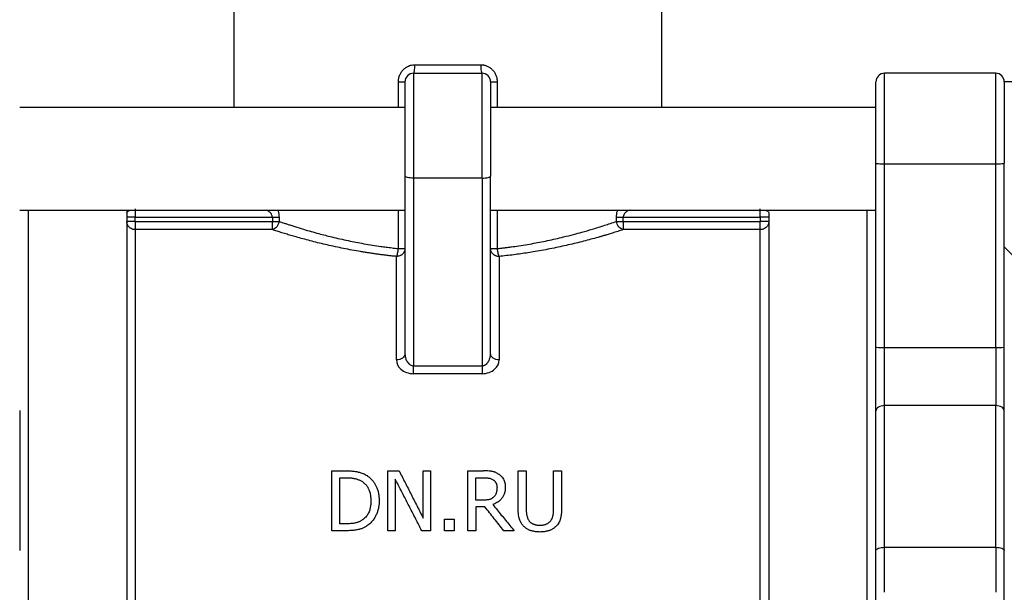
# Model space of a CAD drawing. Header units: millimetres. Extents: x -175 to 298, y -118 to 164.
# Tile 10 of 12: x -50 to 65, y 19 to 86. Entities that reach past the tile are written whole.
import ezdxf

# ---------------------------------------------------------------- set-up
doc = ezdxf.new("R2010")
doc.units = ezdxf.units.MM

msp = doc.modelspace()

# ---------------------------------------------------------------- linework, layer by layer
at = {"color": 7, "linetype": 'Continuous', "lineweight": 25}
for p, q in [((-25, 88), (-25, 75.28)), ((25, 75.28), (25, 87)), ((-4, 79.28), (4, 79.28)), ((64, 79.28), (50.99, 79.28)), ((66.6, 78.28), (65, 78.28)), ((-5, 75.28), (-50, 75.28)), ((50, 75.28), (5, 75.28)), ((50, 47.28), (50, 68.76)), ((51, 68.71), (64, 68.71)), ((51, 47.23), (51, 68.71)), ((64, 47.23), (64, 68.71)), ((65, 47.28), (65, 68.76)), ((-5, 67.26), (-5, 46.5)), ((4, 67.03), (-4, 67.03)), ((-4, 67.03), (-4, 45.09)), ((4, 67.03), (4, 45.09)), ((5, 46.5), (5, 67.26)), ((-50, 63.28), (-5, 63.28)), ((5, 63.28), (50, 63.28)), ((-36.5, 61.97), (-36.5, 62.45)), ((-36.5, 62.45), (-20.49, 62.45)), ((-20.49, 62.45), (-20.49, 61.97)), ((-19.71, 62.45), (-19.71, 61.97)), ((19.71, 61.97), (19.71, 62.45)), ((20.49, 61.97), (20.49, 62.45)), ((20.49, 62.45), (36.5, 62.45)), ((36.5, 62.45), (36.5, 61.97)), ((-36.5, 61.97), (-20.49, 61.97)), ((-20.49, 61), (-36.5, 61)), ((20.49, 61.97), (36.5, 61.97)), ((36.5, 61), (20.49, 61)), ((69.01, 54.99), (65, 59)), ((51, 47.23), (64, 47.23)), ((-4, 45.09), (4, 45.09)), ((4, 44.16), (-4, 44.16)), ((64, 40.43), (51, 40.43)), ((-13.53, 32.8), (-11.94, 32.8)), ((-7.01, 32.8), (-5.68, 32.8)), ((-2.86, 32.8), (-2, 32.8)), ((2.34, 32.8), (4.14, 32.8)), ((8.23, 32.8), (9.16, 32.8)), ((12.36, 32.8), (13.29, 32.8)), ((-12.6, 32), (-11.89, 32)), ((3.27, 32), (4.19, 32)), ((4.08, 29.36), (3.27, 29.36)), ((4.33, 28.59), (3.27, 28.59)), ((-11.89, 26.61), (-12.6, 26.61)), ((-0.4, 27.14), (0.73, 27.14)), ((-11.92, 25.8), (-13.53, 25.8)), ((-6.14, 25.8), (-7.01, 25.8)), ((-2, 25.8), (-3.04, 25.8)), ((0.73, 25.8), (-0.4, 25.8)), ((3.27, 25.8), (2.34, 25.8)), ((7.76, 25.8), (6.55, 25.8)), ((51, 23.86), (64, 23.86))]:
    msp.add_line(p, q, dxfattribs=at)
at = {"color": 1, "linetype": 'Continuous', "lineweight": 25}
for p, q in [((-5.77, 75.28), (-5.77, 78.28)), ((5.77, 78.28), (5.77, 75.28)), ((-5.77, 58.79), (-5.77, 63.28)), ((5.77, 63.28), (5.77, 58.79))]:
    msp.add_line(p, q, dxfattribs=at)
at = {"color": 7, "linetype": 'Continuous', "lineweight": 25}
for centre, start, end in [((51, 78.28), 90, 180), ((64, 78.28), 0, 89.6761)]:
    msp.add_arc(centre, 1, start, end, dxfattribs=at)
for points, knots in [([(-5.77, 78.28), (-5.77, 78.33), (-5.77, 78.41), (-5.75, 78.55), (-5.73, 78.67), (-5.7, 78.8), (-5.67, 78.93), (-5.59, 79.13), (-5.45, 79.41), (-5.21, 79.71), (-4.92, 79.96), (-4.62, 80.12), (-4.34, 80.22), (-4.1, 80.27), (-3.93, 80.28), (-3.85, 80.28)], [0, 0, 0, 0, 0.042648, 0.084972, 0.127152, 0.169372, 0.211813, 0.254656, 0.38048, 0.506369, 0.630283, 0.754332, 0.836996, 0.918399, 1, 1, 1, 1]), ([(-4, 79.28), (-3.96, 79.28), (-3.92, 79.39), (-3.86, 79.76), (-3.85, 80.02), (-3.85, 80.28)], [0, 0, 0, 0, 0.5, 0.5, 1, 1, 1, 1]), ([(3.85, 80.28), (3.85, 80.02), (3.86, 79.76), (3.92, 79.39), (3.96, 79.28), (4, 79.28)], [0, 0, 0, 0, 0.5, 0.5, 1, 1, 1, 1]), ([(3.85, 80.28), (3.89, 80.28), (3.97, 80.28), (4.1, 80.27), (4.22, 80.25), (4.34, 80.22), (4.46, 80.18), (4.66, 80.1), (4.92, 79.96), (5.21, 79.71), (5.45, 79.41), (5.6, 79.11), (5.69, 78.87), (5.73, 78.68), (5.76, 78.48), (5.77, 78.35), (5.77, 78.28)], [0, 0, 0, 0, 0.041007, 0.081751, 0.122415, 0.163184, 0.204241, 0.245767, 0.369559, 0.493894, 0.619046, 0.745557, 0.809151, 0.872635, 0.933655, 1, 1, 1, 1]), ([(-5.77, 78.28), (-5.55, 78.28), (-5.35, 78.28), (-5.08, 78.28), (-5, 78.28), (-5, 78.28)], [0, 0, 0, 0, 0.5, 0.5, 1, 1, 1, 1]), ([(-4, 79.28), (-4.26, 79.28), (-4.52, 79.17), (-4.89, 78.8), (-5, 78.54), (-5, 78.28)], [0, 0, 0, 0, 0.5, 0.5, 1, 1, 1, 1]), ([(-5, 78.28), (-5, 78.28), (-5, 77.97), (-5, 76.8), (-5, 75.94), (-5, 73.83), (-5, 72.58), (-5, 69.95), (-5, 68.57), (-5, 67.26)], [0, 0, 0, 0, 0.25, 0.25, 0.5, 0.5, 0.75, 0.75, 1, 1, 1, 1]), ([(-4, 79.28), (-4, 79.28), (-4, 79.2), (-4, 78.86), (-4, 78.61), (-4, 77.96), (-4, 77.56), (-4, 76.63), (-4, 76.09), (-4, 74.92), (-4, 74.28), (-4, 72.93), (-4, 72.22), (-4, 70.76), (-4, 70.01), (-4, 68.51), (-4, 67.76), (-4, 67.03)], [0, 0, 0, 0, 0.125, 0.125, 0.25, 0.25, 0.375, 0.375, 0.5, 0.5, 0.625, 0.625, 0.75, 0.75, 0.875, 0.875, 1, 1, 1, 1]), ([(4, 67.03), (4, 67.76), (4, 68.51), (4, 70.01), (4, 70.76), (4, 72.22), (4, 72.93), (4, 74.28), (4, 74.92), (4, 76.09), (4, 76.63), (4, 77.56), (4, 77.96), (4, 78.61), (4, 78.86), (4, 79.2), (4, 79.28), (4, 79.28)], [0, 0, 0, 0, 0.125, 0.125, 0.25, 0.25, 0.375, 0.375, 0.5, 0.5, 0.625, 0.625, 0.75, 0.75, 0.875, 0.875, 1, 1, 1, 1]), ([(5, 78.28), (5, 78.54), (4.89, 78.8), (4.52, 79.17), (4.26, 79.28), (4, 79.28)], [0, 0, 0, 0, 0.5, 0.5, 1, 1, 1, 1]), ([(5, 78.28), (5, 78.28), (5, 78.28), (5, 78.27), (5, 78.24), (5, 78.21), (5, 78.17), (5, 78.12), (5, 78.01), (5, 77.79), (5, 77.41), (5, 76.91), (5, 76.13), (5, 74.93), (5, 73.49), (5, 72.25), (5, 71.27), (5, 70.27), (5, 69.43), (5, 68.75), (5, 68.25), (5, 67.75), (5, 67.42), (5, 67.26)], [0, 0, 0, 0, 0.017913, 0.035781, 0.053623, 0.071457, 0.089301, 0.107175, 0.125096, 0.187597, 0.250132, 0.312633, 0.375168, 0.500005, 0.624843, 0.687344, 0.749879, 0.81238, 0.874915, 0.906229, 0.937449, 0.968673, 1, 1, 1, 1]), ([(5, 78.28), (5, 78.28), (5.08, 78.28), (5.35, 78.28), (5.55, 78.28), (5.77, 78.28)], [0, 0, 0, 0, 0.5, 0.5, 1, 1, 1, 1]), ([(50, 68.76), (50, 69.59), (50, 71.26), (50, 73.61), (50, 75.64), (50, 77.17), (50, 78.13), (50, 78.21), (50, 78.25)], [0, 0, 0, 0, 0.169496, 0.338993, 0.508489, 0.677985, 0.847481, 1, 1, 1, 1]), ([(65, 78.27), (65, 78.27), (65, 78.38), (65, 77.98), (65, 77.05), (65, 75.48), (65, 73.49), (65, 71.19), (65, 69.57), (65, 68.76)], [0, 0, 0, 0, 0.008811, 0.174009, 0.339207, 0.504405, 0.669604, 0.834802, 1, 1, 1, 1]), ([(50, 68.76), (50, 68.75), (50.11, 68.73), (50.48, 68.71), (50.74, 68.71), (51, 68.71)], [0, 0, 0, 0, 0.5, 0.5, 1, 1, 1, 1]), ([(64, 68.71), (64.26, 68.71), (64.52, 68.71), (64.89, 68.73), (65, 68.75), (65, 68.76)], [0, 0, 0, 0, 0.5, 0.5, 1, 1, 1, 1]), ([(-4, 67.03), (-4.26, 67.03), (-4.52, 67.05), (-4.89, 67.14), (-5, 67.2), (-5, 67.26)], [0, 0, 0, 0, 0.5, 0.5, 1, 1, 1, 1]), ([(4, 67.03), (4.26, 67.03), (4.52, 67.05), (4.89, 67.14), (5, 67.2), (5, 67.26)], [0, 0, 0, 0, 0.5, 0.5, 1, 1, 1, 1]), ([(-37.5, 63.02), (-37.48, 63.06), (-37.44, 63.15), (-37.25, 63.24), (-37.09, 63.28), (-37.07, 63.28)], [0, 0, 0, 0, 0.426566, 0.907684, 1, 1, 1, 1]), ([(-36.5, 63.43), (-36.5, 63.38), (-36.5, 63.25), (-36.5, 62.9), (-36.5, 62.68), (-36.5, 62.45)], [0, 0, 0, 0, 0.5, 0.5, 1, 1, 1, 1]), ([(36.5, 62.45), (36.5, 62.68), (36.5, 62.9), (36.5, 63.25), (36.5, 63.38), (36.5, 63.43)], [0, 0, 0, 0, 0.5, 0.5, 1, 1, 1, 1]), ([(37.07, 63.28), (37.09, 63.28), (37.23, 63.24), (37.42, 63.16), (37.47, 63.07), (37.5, 63.02)], [0, 0, 0, 0, 0.074777, 0.513748, 1, 1, 1, 1]), ([(-37.5, 63.02), (-37.5, 62.95), (-37.5, 62.82), (-37.5, 62.61), (-37.5, 62.38), (-37.5, 62.15), (-37.5, 61.91), (-37.5, 61.66), (-37.5, 61.4), (-37.5, 61.13), (-37.5, 60.85), (-37.5, 60.56), (-37.5, 59.81), (-37.5, 58.49), (-37.5, 56.4), (-37.5, 54.05), (-37.5, 51.44), (-37.5, 48.59), (-37.5, 45.52), (-37.5, 42.23), (-37.5, 38.74), (-37.5, 35.07), (-37.5, 31.23), (-37.5, 27.25), (-37.5, 24.05), (-37.5, 21.73), (-37.5, 20.32), (-37.5, 18.9), (-37.5, 17.48), (-37.5, 16.04), (-37.5, 15.08), (-37.5, 14.6)], [0, 0, 0, 0, 0.0113779, 0.0227481, 0.0341121, 0.0454718, 0.056829, 0.0681855, 0.0795429, 0.0909031, 0.1022678, 0.1136389, 0.125018, 0.1875116, 0.2500123, 0.312506, 0.3750066, 0.4375003, 0.5000009, 0.5624946, 0.6249953, 0.6874889, 0.7499896, 0.8124832, 0.8749839, 0.8958371, 0.9166689, 0.9374902, 0.9583119, 0.9791448, 1, 1, 1, 1]), ([(-36.5, 62.45), (-36.76, 62.45), (-37.02, 62.45), (-37.39, 62.45), (-37.5, 62.45), (-37.5, 62.45)], [0, 0, 0, 0, 0.5, 0.5, 1, 1, 1, 1]), ([(-20.49, 62.45), (-20.34, 62.45), (-20.19, 62.45), (-19.92, 62.45), (-19.8, 62.45), (-19.71, 62.45)], [0, 0, 0, 0, 0.5, 0.5, 1, 1, 1, 1]), ([(19.71, 62.45), (19.8, 62.45), (19.92, 62.45), (20.19, 62.45), (20.34, 62.45), (20.49, 62.45)], [0, 0, 0, 0, 0.5, 0.5, 1, 1, 1, 1]), ([(37.5, 62.45), (37.5, 62.45), (37.39, 62.45), (37.02, 62.45), (36.76, 62.45), (36.5, 62.45)], [0, 0, 0, 0, 0.5, 0.5, 1, 1, 1, 1]), ([(37.5, 63.02), (37.5, 61.57), (37.5, 59.32), (37.5, 53.4), (37.5, 49.72), (37.5, 41.23), (37.5, 36.42), (37.5, 25.99), (37.5, 20.39), (37.5, 14.6)], [0, 0, 0, 0, 0.25, 0.25, 0.5, 0.5, 0.75, 0.75, 1, 1, 1, 1]), ([(-36.5, 61), (-36.53, 61), (-36.58, 61), (-36.67, 61.01), (-36.78, 61.03), (-36.92, 61.08), (-37.07, 61.17), (-37.23, 61.3), (-37.34, 61.43), (-37.43, 61.61), (-37.49, 61.78), (-37.5, 61.91), (-37.5, 61.97)], [0, 0, 0, 0, 0.049396, 0.107564, 0.174521, 0.250248, 0.408327, 0.500118, 0.637811, 0.75006, 0.888798, 1, 1, 1, 1]), ([(-36.5, 61.97), (-36.76, 61.97), (-37.02, 61.97), (-37.39, 61.97), (-37.5, 61.97), (-37.5, 61.97)], [0, 0, 0, 0, 0.5, 0.5, 1, 1, 1, 1]), ([(-36.5, 61.97), (-36.5, 61.93), (-36.5, 61.87), (-36.5, 61.77), (-36.5, 61.68), (-36.5, 61.59), (-36.5, 61.51), (-36.5, 61.43), (-36.5, 61.34), (-36.5, 61.23), (-36.5, 61.13), (-36.5, 61.05), (-36.5, 61.02), (-36.5, 61)], [0, 0, 0, 0, 0.075589, 0.149242, 0.221249, 0.29195, 0.361727, 0.430994, 0.500191, 0.621221, 0.743467, 0.869114, 1, 1, 1, 1]), ([(-36.5, 61), (-36.5, 59.6), (-36.5, 57.48), (-36.5, 51.93), (-36.5, 48.5), (-36.5, 40.59), (-36.5, 36.11), (-36.5, 26.39), (-36.5, 21.17), (-36.5, 15.75)], [0, 0, 0, 0, 0.25, 0.25, 0.5, 0.5, 0.75, 0.75, 1, 1, 1, 1]), ([(-19.71, 61.97), (-19.73, 61.74), (-19.83, 61.51), (-20.12, 61.16), (-20.31, 61.04), (-20.49, 61)], [0, 0, 0, 0, 0.5, 0.5, 1, 1, 1, 1]), ([(-20.49, 61), (-20.49, 61.05), (-20.49, 61.18), (-20.49, 61.53), (-20.49, 61.75), (-20.49, 61.97)], [0, 0, 0, 0, 0.5, 0.5, 1, 1, 1, 1]), ([(-20.49, 61.97), (-20.34, 61.97), (-20.19, 61.97), (-19.92, 61.97), (-19.8, 61.97), (-19.71, 61.97)], [0, 0, 0, 0, 0.5, 0.5, 1, 1, 1, 1]), ([(-6, 57.87), (-6.16, 57.89), (-6.48, 57.92), (-6.95, 57.97), (-7.42, 58.03), (-7.89, 58.09), (-8.35, 58.15), (-8.82, 58.22), (-9.28, 58.29), (-9.74, 58.36), (-10.72, 58.52), (-12.19, 58.8), (-14.08, 59.2), (-15.88, 59.64), (-17.21, 60.01), (-18.17, 60.28), (-18.78, 60.46), (-19.37, 60.64), (-19.95, 60.82), (-20.31, 60.94), (-20.49, 61)], [0, 0, 0, 0, 0.027683, 0.055388, 0.083126, 0.110907, 0.138744, 0.166645, 0.194622, 0.222686, 0.250846, 0.3757, 0.501176, 0.625735, 0.750867, 0.800703, 0.850483, 0.900258, 0.95008, 1, 1, 1, 1]), ([(-19.71, 61.97), (-19.61, 61.93), (-19.41, 61.87), (-19.09, 61.76), (-18.73, 61.64), (-18.32, 61.51), (-17.71, 61.31), (-16.64, 60.98), (-15.2, 60.57), (-13.45, 60.12), (-11.7, 59.72), (-10.09, 59.41), (-8.81, 59.19), (-7.94, 59.06), (-7.18, 58.96), (-6.49, 58.87), (-6.02, 58.82), (-5.77, 58.79)], [0, 0, 0, 0, 0.027789, 0.057896, 0.09032, 0.125061, 0.166361, 0.250129, 0.390348, 0.500173, 0.631092, 0.750154, 0.814627, 0.875073, 0.91358, 0.955221, 1, 1, 1, 1]), ([(5.77, 58.79), (5.92, 58.8), (6.21, 58.84), (6.64, 58.89), (7.05, 58.94), (7.44, 58.99), (8.03, 59.07), (8.82, 59.19), (10.1, 59.41), (11.7, 59.72), (13.32, 60.09), (14.65, 60.43), (15.76, 60.73), (16.73, 61.01), (17.62, 61.28), (18.33, 61.51), (19.03, 61.74), (19.47, 61.89), (19.71, 61.97)], [0, 0, 0, 0, 0.026816, 0.05271, 0.077684, 0.101738, 0.124873, 0.186499, 0.24978, 0.369139, 0.499795, 0.583176, 0.65572, 0.749915, 0.812436, 0.874959, 0.932421, 1, 1, 1, 1]), ([(20.49, 61), (20.39, 60.97), (20.19, 60.9), (19.88, 60.8), (19.57, 60.7), (19.24, 60.6), (18.91, 60.5), (18.58, 60.4), (18.24, 60.3), (17.89, 60.2), (17.12, 59.98), (15.88, 59.64), (14.08, 59.2), (12.19, 58.8), (10.6, 58.5), (9.37, 58.3), (8.54, 58.18), (7.7, 58.06), (6.86, 57.96), (6.28, 57.9), (6, 57.87)], [0, 0, 0, 0, 0.0277319, 0.0554302, 0.0831037, 0.1107612, 0.1384115, 0.1660634, 0.1937256, 0.2214069, 0.249116, 0.3742554, 0.4988631, 0.6243812, 0.7492191, 0.7998585, 0.8501942, 0.900288, 0.9502022, 1, 1, 1, 1]), ([(20.49, 61), (20.31, 61.04), (20.12, 61.16), (19.83, 61.51), (19.73, 61.74), (19.71, 61.97)], [0, 0, 0, 0, 0.5, 0.5, 1, 1, 1, 1]), ([(19.71, 61.97), (19.8, 61.97), (19.92, 61.97), (20.19, 61.97), (20.34, 61.97), (20.49, 61.97)], [0, 0, 0, 0, 0.5, 0.5, 1, 1, 1, 1]), ([(20.49, 61.97), (20.49, 61.75), (20.49, 61.53), (20.49, 61.18), (20.49, 61.05), (20.49, 61)], [0, 0, 0, 0, 0.5, 0.5, 1, 1, 1, 1]), ([(37.5, 61.97), (37.5, 61.94), (37.5, 61.88), (37.49, 61.8), (37.46, 61.7), (37.42, 61.58), (37.34, 61.43), (37.23, 61.3), (37.07, 61.17), (36.91, 61.08), (36.74, 61.03), (36.61, 61), (36.54, 61), (36.5, 61)], [0, 0, 0, 0, 0.052219, 0.111272, 0.177265, 0.250194, 0.362386, 0.500079, 0.591842, 0.749892, 0.848844, 0.932216, 1, 1, 1, 1]), ([(37.5, 61.97), (37.5, 61.97), (37.39, 61.97), (37.02, 61.97), (36.76, 61.97), (36.5, 61.97)], [0, 0, 0, 0, 0.5, 0.5, 1, 1, 1, 1]), ([(36.5, 61), (36.5, 61.01), (36.5, 61.03), (36.5, 61.07), (36.5, 61.11), (36.5, 61.16), (36.5, 61.22), (36.5, 61.28), (36.5, 61.37), (36.5, 61.49), (36.5, 61.64), (36.5, 61.8), (36.5, 61.91), (36.5, 61.97)], [0, 0, 0, 0, 0.075589, 0.149242, 0.221249, 0.29195, 0.361727, 0.430994, 0.500191, 0.621221, 0.743467, 0.869114, 1, 1, 1, 1]), ([(36.5, 15.75), (36.5, 21.17), (36.5, 26.39), (36.5, 36.11), (36.5, 40.59), (36.5, 48.5), (36.5, 51.93), (36.5, 57.48), (36.5, 59.6), (36.5, 61)], [0, 0, 0, 0, 0.25, 0.25, 0.5, 0.5, 0.75, 0.75, 1, 1, 1, 1]), ([(-5, 58.79), (-5, 58.76), (-5, 58.71), (-5.01, 58.62), (-5.04, 58.53), (-5.08, 58.42), (-5.16, 58.28), (-5.28, 58.14), (-5.42, 58.03), (-5.53, 57.97), (-5.66, 57.92), (-5.81, 57.88), (-5.94, 57.87), (-6, 57.87)], [0, 0, 0, 0, 0.052573, 0.111771, 0.177649, 0.250195, 0.361594, 0.500079, 0.625027, 0.702386, 0.750118, 0.889508, 1, 1, 1, 1]), ([(-6, 57.87), (-5.95, 57.94), (-5.9, 58.07), (-5.82, 58.4), (-5.79, 58.59), (-5.77, 58.79)], [0, 0, 0, 0, 0.5, 0.5, 1, 1, 1, 1]), ([(-5.77, 58.79), (-5.74, 58.79), (-5.68, 58.79), (-5.58, 58.79), (-5.44, 58.79), (-5.32, 58.79), (-5.2, 58.79), (-5.12, 58.79), (-5.05, 58.79), (-5.01, 58.79), (-5, 58.79), (-5, 58.79)], [0, 0, 0, 0, 0.062546, 0.145921, 0.250119, 0.395618, 0.500068, 0.635902, 0.750034, 0.886387, 1, 1, 1, 1]), ([(6, 57.87), (5.97, 57.87), (5.92, 57.87), (5.82, 57.88), (5.72, 57.9), (5.63, 57.93), (5.53, 57.97), (5.42, 58.03), (5.28, 58.14), (5.16, 58.28), (5.07, 58.45), (5.01, 58.61), (5, 58.73), (5, 58.79)], [0, 0, 0, 0, 0.051671, 0.110588, 0.176768, 0.250194, 0.297915, 0.375284, 0.500233, 0.638687, 0.750116, 0.888327, 1, 1, 1, 1]), ([(5, 58.79), (5, 58.79), (5, 58.79), (5.02, 58.79), (5.06, 58.79), (5.12, 58.79), (5.2, 58.79), (5.32, 58.79), (5.46, 58.79), (5.62, 58.79), (5.73, 58.79), (5.77, 58.79)], [0, 0, 0, 0, 0.073253, 0.156613, 0.250134, 0.364231, 0.500103, 0.604526, 0.750055, 0.898416, 1, 1, 1, 1]), ([(5.77, 58.79), (5.79, 58.59), (5.82, 58.4), (5.9, 58.07), (5.95, 57.94), (6, 57.87)], [0, 0, 0, 0, 0.5, 0.5, 1, 1, 1, 1]), ([(-6, 45.77), (-6, 48.31), (-6, 50.6), (-6, 54.66), (-6, 56.41), (-6, 57.87)], [0, 0, 0, 0, 0.5, 0.5, 1, 1, 1, 1]), ([(6, 57.87), (6, 56.41), (6, 54.66), (6, 50.6), (6, 48.31), (6, 45.77)], [0, 0, 0, 0, 0.5, 0.5, 1, 1, 1, 1]), ([(50, 39.81), (50, 39.9), (50, 40.07), (50, 40.34), (50, 40.62), (50, 40.9), (50, 41.19), (50, 41.68), (50, 42.38), (50, 43.32), (50, 44.29), (50, 45.17), (50, 45.95), (50, 46.62), (50, 47.06), (50, 47.28)], [0, 0, 0, 0, 0.041729, 0.083385, 0.125006, 0.16663, 0.208298, 0.250046, 0.374995, 0.500014, 0.624964, 0.749983, 0.833358, 0.916594, 1, 1, 1, 1]), ([(50, 47.28), (50, 47.27), (50.11, 47.25), (50.48, 47.23), (50.74, 47.23), (51, 47.23)], [0, 0, 0, 0, 0.5, 0.5, 1, 1, 1, 1]), ([(51, 40.43), (51, 41.38), (51, 42.47), (51, 44.79), (51, 46.01), (51, 47.23)], [0, 0, 0, 0, 0.5, 0.5, 1, 1, 1, 1]), ([(64, 47.23), (64.26, 47.23), (64.52, 47.23), (64.89, 47.25), (65, 47.27), (65, 47.28)], [0, 0, 0, 0, 0.5, 0.5, 1, 1, 1, 1]), ([(64, 47.23), (64, 46.01), (64, 44.79), (64, 42.47), (64, 41.38), (64, 40.43)], [0, 0, 0, 0, 0.5, 0.5, 1, 1, 1, 1]), ([(65, 39.81), (65, 40.85), (65, 42.05), (65, 44.6), (65, 45.95), (65, 47.28)], [0, 0, 0, 0, 0.5, 0.5, 1, 1, 1, 1]), ([(-5, 46.5), (-5, 46.31), (-5.11, 46.12), (-5.48, 45.85), (-5.74, 45.77), (-6, 45.77)], [0, 0, 0, 0, 0.5, 0.5, 1, 1, 1, 1]), ([(-5, 46.5), (-5, 46.45), (-5, 46.36), (-4.98, 46.24), (-4.97, 46.14), (-4.95, 46.06), (-4.92, 45.93), (-4.85, 45.76), (-4.77, 45.6), (-4.67, 45.46), (-4.57, 45.33), (-4.41, 45.21), (-4.27, 45.14), (-4.14, 45.09), (-4.04, 45.09), (-4, 45.09)], [0, 0, 0, 0, 0.081026, 0.149208, 0.204543, 0.24703, 0.276669, 0.421136, 0.54279, 0.567291, 0.689975, 0.795798, 0.866735, 0.934297, 1, 1, 1, 1]), ([(4, 45.09), (4.02, 45.09), (4.07, 45.09), (4.15, 45.1), (4.22, 45.12), (4.3, 45.15), (4.37, 45.19), (4.44, 45.24), (4.51, 45.29), (4.58, 45.36), (4.65, 45.43), (4.74, 45.55), (4.84, 45.73), (4.92, 45.94), (4.97, 46.15), (5, 46.32), (5, 46.44), (5, 46.5)], [0, 0, 0, 0, 0.03584, 0.072619, 0.110662, 0.15026, 0.191674, 0.23513, 0.280824, 0.328927, 0.379583, 0.432915, 0.558083, 0.70946, 0.805742, 0.902551, 1, 1, 1, 1]), ([(6, 45.77), (5.74, 45.77), (5.48, 45.85), (5.11, 46.12), (5, 46.31), (5, 46.5)], [0, 0, 0, 0, 0.5, 0.5, 1, 1, 1, 1]), ([(-6, 45.77), (-6, 45.39), (-5.82, 45), (-5.29, 44.53), (-5.07, 44.4), (-4.57, 44.21), (-4.28, 44.16), (-4, 44.16)], [0, 0, 0, 0, 0.5, 0.5, 0.75, 0.75, 1, 1, 1, 1]), ([(-4, 44.16), (-4, 44.28), (-4, 44.43), (-4, 44.75), (-4, 44.92), (-4, 45.09)], [0, 0, 0, 0, 0.5, 0.5, 1, 1, 1, 1]), ([(4, 44.16), (4.28, 44.16), (4.56, 44.21), (5.07, 44.4), (5.29, 44.53), (5.82, 44.99), (6, 45.39), (6, 45.77)], [0, 0, 0, 0, 0.25, 0.25, 0.5, 0.5, 1, 1, 1, 1]), ([(4, 45.09), (4, 44.92), (4, 44.75), (4, 44.43), (4, 44.28), (4, 44.16)], [0, 0, 0, 0, 0.5, 0.5, 1, 1, 1, 1]), ([(51, 40.43), (50.74, 40.43), (50.48, 40.36), (50.11, 40.13), (50, 39.97), (50, 39.81)], [0, 0, 0, 0, 0.5, 0.5, 1, 1, 1, 1]), ([(51, 23.86), (51, 26.84), (51, 29.73), (51, 35.27), (51, 37.92), (51, 40.43)], [0, 0, 0, 0, 0.5, 0.5, 1, 1, 1, 1]), ([(64, 23.86), (64, 26.84), (64, 29.73), (64, 35.27), (64, 37.92), (64, 40.43)], [0, 0, 0, 0, 0.5, 0.5, 1, 1, 1, 1]), ([(65, 39.81), (65, 39.97), (64.89, 40.13), (64.52, 40.36), (64.26, 40.43), (64, 40.43)], [0, 0, 0, 0, 0.5, 0.5, 1, 1, 1, 1]), ([(-50, 39.85), (-50, 37.38), (-50, 34.76), (-50, 29.29), (-50, 26.43), (-50, 23.5)], [0, 0, 0, 0, 0.5, 0.5, 1, 1, 1, 1]), ([(50, 23.45), (50, 26.39), (50, 29.24), (50, 34.71), (50, 37.33), (50, 39.81)], [0, 0, 0, 0, 0.5, 0.5, 1, 1, 1, 1]), ([(65, 23.5), (65, 26.43), (65, 29.27), (65, 34.73), (65, 37.34), (65, 39.81)], [0, 0, 0, 0, 0.5, 0.5, 1, 1, 1, 1]), ([(-13.53, 25.8), (-13.53, 26.04), (-13.53, 26.52), (-13.53, 27.24), (-13.53, 27.95), (-13.53, 28.66), (-13.53, 29.36), (-13.53, 30.06), (-13.53, 30.75), (-13.53, 31.44), (-13.53, 32.12), (-13.53, 32.58), (-13.53, 32.8)], [0, 0, 0, 0, 0.100093, 0.200124, 0.300108, 0.400062, 0.5, 0.599938, 0.699892, 0.799876, 0.899907, 1, 1, 1, 1]), ([(-11.94, 32.8), (-11.84, 32.8), (-11.64, 32.8), (-11.35, 32.79), (-11.08, 32.77), (-10.84, 32.74), (-10.64, 32.71), (-10.41, 32.66), (-10.17, 32.59), (-9.9, 32.5), (-9.66, 32.38), (-9.51, 32.29), (-9.43, 32.25)], [0, 0, 0, 0, 0.118262, 0.228052, 0.329494, 0.42275, 0.499031, 0.569263, 0.682691, 0.791712, 0.897209, 1, 1, 1, 1]), ([(-9.43, 32.25), (-9.39, 32.21), (-9.3, 32.15), (-9.17, 32.05), (-9.05, 31.94), (-8.93, 31.83), (-8.82, 31.71), (-8.71, 31.58), (-8.61, 31.44), (-8.49, 31.25), (-8.34, 30.98), (-8.2, 30.61), (-8.09, 30.21), (-8.03, 29.77), (-8.02, 29.46), (-8.01, 29.3)], [0, 0, 0, 0, 0.0455914, 0.0913591, 0.1374326, 0.1839446, 0.2310293, 0.2788211, 0.3274543, 0.3770641, 0.4849187, 0.5997427, 0.7228095, 0.8557064, 1, 1, 1, 1]), ([(-7.01, 25.8), (-7.01, 26.04), (-7.01, 26.52), (-7.01, 27.24), (-7.01, 27.95), (-7.01, 28.66), (-7.01, 29.36), (-7.01, 30.06), (-7.01, 30.75), (-7.01, 31.44), (-7.01, 32.12), (-7.01, 32.58), (-7.01, 32.8)], [0, 0, 0, 0, 0.100093, 0.200124, 0.300108, 0.400062, 0.5, 0.599938, 0.699892, 0.799876, 0.899907, 1, 1, 1, 1]), ([(-5.68, 32.8), (-5.57, 32.58), (-5.34, 32.13), (-4.99, 31.44), (-4.64, 30.76), (-4.29, 30.07), (-3.94, 29.37), (-3.58, 28.67), (-3.22, 27.97), (-2.98, 27.5), (-2.86, 27.26)], [0, 0, 0, 0, 0.124572, 0.249232, 0.373998, 0.498886, 0.623914, 0.749098, 0.874454, 1, 1, 1, 1]), ([(-2.86, 27.26), (-2.86, 27.5), (-2.86, 27.97), (-2.86, 28.67), (-2.86, 29.37), (-2.86, 30.07), (-2.86, 30.76), (-2.86, 31.44), (-2.86, 32.13), (-2.86, 32.58), (-2.86, 32.8)], [0, 0, 0, 0, 0.125067, 0.250077, 0.375048, 0.5, 0.624952, 0.749923, 0.874933, 1, 1, 1, 1]), ([(-2, 32.8), (-2, 32.58), (-2, 32.12), (-2, 31.44), (-2, 30.75), (-2, 30.06), (-2, 29.36), (-2, 28.66), (-2, 27.95), (-2, 27.24), (-2, 26.52), (-2, 26.04), (-2, 25.8)], [0, 0, 0, 0, 0.100093, 0.200124, 0.300108, 0.400062, 0.5, 0.599938, 0.699892, 0.799876, 0.899907, 1, 1, 1, 1]), ([(2.34, 25.8), (2.34, 26.04), (2.34, 26.52), (2.34, 27.24), (2.34, 27.95), (2.34, 28.66), (2.34, 29.36), (2.34, 30.06), (2.34, 30.75), (2.34, 31.44), (2.34, 32.12), (2.34, 32.58), (2.34, 32.8)], [0, 0, 0, 0, 0.100093, 0.200124, 0.300108, 0.400062, 0.5, 0.599938, 0.699892, 0.799876, 0.899907, 1, 1, 1, 1]), ([(5.92, 32.43), (5.88, 32.46), (5.8, 32.51), (5.67, 32.57), (5.54, 32.63), (5.41, 32.68), (5.28, 32.71), (5.14, 32.74), (4.98, 32.76), (4.77, 32.78), (4.48, 32.8), (4.26, 32.8), (4.14, 32.8)], [0, 0, 0, 0, 0.081435, 0.160579, 0.237851, 0.313704, 0.388615, 0.46308, 0.548115, 0.63994, 0.809994, 1, 1, 1, 1]), ([(5.92, 32.43), (5.95, 32.41), (6.02, 32.37), (6.11, 32.3), (6.19, 32.22), (6.27, 32.14), (6.38, 32.02), (6.5, 31.85), (6.6, 31.63), (6.67, 31.4), (6.71, 31.16), (6.71, 30.99), (6.72, 30.9)], [0, 0, 0, 0, 0.060644, 0.121158, 0.181783, 0.242762, 0.30434, 0.445214, 0.582702, 0.710328, 0.848823, 1, 1, 1, 1]), ([(8.23, 28.43), (8.23, 28.68), (8.23, 29.18), (8.23, 29.91), (8.23, 30.64), (8.23, 31.37), (8.23, 32.09), (8.23, 32.56), (8.23, 32.8)], [0, 0, 0, 0, 0.166714, 0.333371, 0.5, 0.666629, 0.833286, 1, 1, 1, 1]), ([(9.16, 32.8), (9.16, 32.56), (9.16, 32.09), (9.16, 31.37), (9.16, 30.64), (9.16, 29.91), (9.16, 29.18), (9.16, 28.68), (9.16, 28.43)], [0, 0, 0, 0, 0.166714, 0.333371, 0.5, 0.666629, 0.833286, 1, 1, 1, 1]), ([(12.36, 28.41), (12.36, 28.62), (12.36, 29.05), (12.36, 29.69), (12.36, 30.32), (12.36, 30.94), (12.36, 31.57), (12.36, 32.19), (12.36, 32.6), (12.36, 32.8)], [0, 0, 0, 0, 0.1429026, 0.2857597, 0.4285896, 0.5714104, 0.7142403, 0.8570974, 1, 1, 1, 1]), ([(13.29, 32.8), (13.29, 32.56), (13.29, 32.09), (13.29, 31.37), (13.29, 30.64), (13.29, 29.91), (13.29, 29.18), (13.29, 28.68), (13.29, 28.43)], [0, 0, 0, 0, 0.166714, 0.333371, 0.5, 0.666629, 0.833286, 1, 1, 1, 1]), ([(-11.89, 32), (-11.82, 32), (-11.67, 31.99), (-11.46, 31.98), (-11.26, 31.97), (-11.06, 31.94), (-10.87, 31.91), (-10.63, 31.84), (-10.35, 31.74), (-10.15, 31.63), (-10.05, 31.58)], [0, 0, 0, 0, 0.11697, 0.226732, 0.329472, 0.425416, 0.532142, 0.636083, 0.816261, 1, 1, 1, 1]), ([(-10.05, 31.58), (-10.01, 31.55), (-9.93, 31.5), (-9.83, 31.42), (-9.73, 31.34), (-9.63, 31.25), (-9.55, 31.15), (-9.47, 31.05), (-9.39, 30.94), (-9.32, 30.82), (-9.26, 30.7), (-9.17, 30.5), (-9.07, 30.19), (-9, 29.76), (-8.99, 29.46), (-8.98, 29.31)], [0, 0, 0, 0, 0.0482397, 0.0962665, 0.1442839, 0.1924953, 0.2411019, 0.2902998, 0.3402784, 0.3912181, 0.4432896, 0.4966526, 0.651328, 0.8183793, 1, 1, 1, 1]), ([(-6.14, 31.84), (-6.14, 31.62), (-6.14, 31.18), (-6.14, 30.53), (-6.14, 29.86), (-6.14, 29.2), (-6.14, 28.53), (-6.14, 27.85), (-6.14, 27.17), (-6.14, 26.49), (-6.14, 26.03), (-6.14, 25.8)], [0, 0, 0, 0, 0.111184, 0.222314, 0.333404, 0.444471, 0.555529, 0.666596, 0.777686, 0.888816, 1, 1, 1, 1]), ([(-3.04, 25.8), (-3.16, 26.03), (-3.39, 26.49), (-3.74, 27.17), (-4.09, 27.85), (-4.44, 28.53), (-4.78, 29.2), (-5.12, 29.86), (-5.46, 30.52), (-5.8, 31.18), (-6.03, 31.62), (-6.14, 31.84)], [0, 0, 0, 0, 0.111639, 0.223115, 0.33444, 0.445629, 0.556695, 0.667652, 0.778512, 0.88929, 1, 1, 1, 1]), ([(4.19, 32), (4.27, 32), (4.41, 31.99), (4.62, 31.98), (4.81, 31.95), (4.99, 31.91), (5.16, 31.85), (5.26, 31.79), (5.3, 31.76)], [0, 0, 0, 0, 0.1969227, 0.374089, 0.5323573, 0.6944053, 0.8491693, 1, 1, 1, 1]), ([(5.3, 31.76), (5.33, 31.74), (5.38, 31.7), (5.45, 31.64), (5.52, 31.57), (5.57, 31.49), (5.62, 31.41), (5.66, 31.33), (5.7, 31.2), (5.74, 31.04), (5.74, 30.9), (5.75, 30.83)], [0, 0, 0, 0, 0.084898, 0.169041, 0.253227, 0.338253, 0.424893, 0.513879, 0.605887, 0.795658, 1, 1, 1, 1]), ([(6.72, 30.9), (6.72, 30.84), (6.71, 30.72), (6.7, 30.55), (6.67, 30.38), (6.63, 30.21), (6.57, 30.06), (6.51, 29.91), (6.43, 29.77), (6.34, 29.63), (6.24, 29.51), (6.11, 29.37), (5.95, 29.22), (5.74, 29.08), (5.51, 28.95), (5.35, 28.88), (5.26, 28.85)], [0, 0, 0, 0, 0.0712587, 0.1400331, 0.2065615, 0.271118, 0.3340146, 0.3956002, 0.4562446, 0.5163942, 0.5761033, 0.6352309, 0.7243706, 0.8140669, 0.9055426, 1, 1, 1, 1]), ([(5.75, 30.83), (5.75, 30.78), (5.74, 30.68), (5.73, 30.55), (5.71, 30.42), (5.68, 30.29), (5.64, 30.16), (5.57, 30.01), (5.48, 29.86), (5.39, 29.77), (5.35, 29.73)], [0, 0, 0, 0, 0.123894, 0.241394, 0.352869, 0.458752, 0.559549, 0.710634, 0.856389, 1, 1, 1, 1]), ([(-8.98, 29.31), (-8.99, 29.23), (-8.99, 29.08), (-9, 28.86), (-9.03, 28.65), (-9.07, 28.45), (-9.12, 28.24), (-9.19, 28.02), (-9.3, 27.79), (-9.43, 27.58), (-9.58, 27.39), (-9.76, 27.22), (-9.89, 27.12), (-9.96, 27.07)], [0, 0, 0, 0, 0.0939741, 0.1832987, 0.2681547, 0.3487533, 0.4253409, 0.5283295, 0.6268414, 0.7219912, 0.8150145, 0.9072323, 1, 1, 1, 1]), ([(-8.01, 29.3), (-8.02, 29.23), (-8.02, 29.09), (-8.03, 28.88), (-8.06, 28.68), (-8.09, 28.49), (-8.13, 28.29), (-8.19, 28.1), (-8.28, 27.83), (-8.42, 27.52), (-8.61, 27.19), (-8.81, 26.93), (-9, 26.72), (-9.21, 26.53), (-9.37, 26.42), (-9.44, 26.36)], [0, 0, 0, 0, 0.063305, 0.125627, 0.187064, 0.247724, 0.307723, 0.367181, 0.426231, 0.559336, 0.674124, 0.757662, 0.839327, 0.919837, 1, 1, 1, 1]), ([(5.35, 29.73), (5.33, 29.7), (5.28, 29.66), (5.2, 29.6), (5.11, 29.54), (5.02, 29.5), (4.92, 29.46), (4.82, 29.44), (4.7, 29.41), (4.54, 29.39), (4.33, 29.37), (4.17, 29.37), (4.08, 29.36)], [0, 0, 0, 0, 0.078478, 0.155271, 0.231128, 0.306825, 0.383142, 0.460842, 0.547795, 0.641748, 0.814894, 1, 1, 1, 1]), ([(5.26, 28.85), (5.43, 28.65), (5.76, 28.24), (6.25, 27.64), (6.75, 27.03), (7.25, 26.42), (7.59, 26.01), (7.76, 25.8)], [0, 0, 0, 0, 0.199301, 0.398935, 0.59892, 0.799269, 1, 1, 1, 1]), ([(3.27, 28.59), (3.27, 28.36), (3.27, 27.9), (3.27, 27.2), (3.27, 26.5), (3.27, 26.04), (3.27, 25.8)], [0, 0, 0, 0, 0.250018, 0.5, 0.749982, 1, 1, 1, 1]), ([(6.55, 25.8), (6.36, 26.04), (5.99, 26.5), (5.43, 27.2), (4.88, 27.9), (4.52, 28.36), (4.33, 28.59)], [0, 0, 0, 0, 0.250747, 0.500978, 0.750721, 1, 1, 1, 1]), ([(8.9, 26.3), (8.87, 26.33), (8.81, 26.39), (8.73, 26.48), (8.66, 26.58), (8.59, 26.68), (8.51, 26.82), (8.42, 27.02), (8.33, 27.31), (8.27, 27.64), (8.23, 28.02), (8.23, 28.29), (8.23, 28.43)], [0, 0, 0, 0, 0.051077, 0.101797, 0.15235, 0.202918, 0.253679, 0.372183, 0.486118, 0.641454, 0.812633, 1, 1, 1, 1]), ([(9.16, 28.43), (9.16, 28.36), (9.16, 28.23), (9.17, 28.03), (9.18, 27.85), (9.2, 27.69), (9.23, 27.53), (9.29, 27.36), (9.36, 27.18), (9.42, 27.08), (9.46, 27.02)], [0, 0, 0, 0, 0.14682, 0.283329, 0.409457, 0.510816, 0.618342, 0.747434, 0.874148, 1, 1, 1, 1]), ([(12.06, 27.02), (12.08, 27.05), (12.11, 27.11), (12.16, 27.19), (12.2, 27.28), (12.24, 27.39), (12.28, 27.52), (12.32, 27.73), (12.36, 28.03), (12.36, 28.28), (12.36, 28.41)], [0, 0, 0, 0, 0.067, 0.1339611, 0.201112, 0.2686826, 0.3774255, 0.475726, 0.7178591, 1, 1, 1, 1]), ([(13.29, 28.43), (13.29, 28.36), (13.29, 28.21), (13.28, 27.98), (13.26, 27.77), (13.23, 27.58), (13.2, 27.39), (13.15, 27.19), (13.08, 26.97), (12.96, 26.72), (12.81, 26.5), (12.69, 26.37), (12.62, 26.3)], [0, 0, 0, 0, 0.102313, 0.200503, 0.294586, 0.384608, 0.46244, 0.537211, 0.656091, 0.771526, 0.885434, 1, 1, 1, 1]), ([(-9.96, 27.07), (-10, 27.05), (-10.08, 26.99), (-10.21, 26.92), (-10.34, 26.86), (-10.47, 26.8), (-10.61, 26.75), (-10.77, 26.71), (-10.94, 26.68), (-11.19, 26.64), (-11.51, 26.61), (-11.76, 26.61), (-11.89, 26.61)], [0, 0, 0, 0, 0.073571, 0.146437, 0.218935, 0.291406, 0.364191, 0.437627, 0.52792, 0.627566, 0.805946, 1, 1, 1, 1]), ([(9.46, 27.02), (9.48, 26.99), (9.52, 26.93), (9.59, 26.85), (9.68, 26.77), (9.77, 26.7), (9.86, 26.64), (9.97, 26.59), (10.08, 26.55), (10.2, 26.51), (10.33, 26.48), (10.46, 26.46), (10.61, 26.45), (10.71, 26.45), (10.76, 26.45)], [0, 0, 0, 0, 0.078956, 0.15633, 0.232829, 0.309178, 0.386115, 0.464389, 0.544743, 0.627888, 0.714458, 0.805016, 0.900056, 1, 1, 1, 1]), ([(10.76, 26.45), (10.81, 26.45), (10.91, 26.45), (11.06, 26.47), (11.2, 26.49), (11.34, 26.52), (11.47, 26.57), (11.59, 26.62), (11.71, 26.68), (11.81, 26.75), (11.91, 26.83), (11.99, 26.92), (12.04, 26.99), (12.06, 27.02)], [0, 0, 0, 0, 0.102777, 0.201737, 0.297588, 0.391078, 0.482584, 0.571935, 0.659056, 0.744422, 0.829011, 0.913856, 1, 1, 1, 1]), ([(-9.44, 26.36), (-9.5, 26.33), (-9.6, 26.27), (-9.76, 26.18), (-9.93, 26.11), (-10.09, 26.04), (-10.27, 25.98), (-10.49, 25.92), (-10.84, 25.86), (-11.32, 25.81), (-11.71, 25.8), (-11.92, 25.8)], [0, 0, 0, 0, 0.073595, 0.145401, 0.215631, 0.28452, 0.352257, 0.44147, 0.549116, 0.756161, 1, 1, 1, 1]), ([(10.76, 25.65), (10.69, 25.65), (10.55, 25.66), (10.36, 25.67), (10.17, 25.69), (10, 25.73), (9.83, 25.77), (9.67, 25.82), (9.52, 25.87), (9.38, 25.94), (9.25, 26.02), (9.12, 26.1), (9, 26.2), (8.93, 26.27), (8.9, 26.3)], [0, 0, 0, 0, 0.099568, 0.194748, 0.28586, 0.373247, 0.457275, 0.538425, 0.617384, 0.694922, 0.771479, 0.847531, 0.923551, 1, 1, 1, 1]), ([(12.62, 26.3), (12.59, 26.27), (12.51, 26.2), (12.39, 26.1), (12.27, 26.02), (12.14, 25.94), (12, 25.87), (11.86, 25.82), (11.7, 25.77), (11.54, 25.73), (11.36, 25.69), (11.17, 25.67), (10.97, 25.66), (10.83, 25.65), (10.76, 25.65)], [0, 0, 0, 0, 0.076591, 0.152306, 0.227529, 0.302671, 0.37816, 0.454438, 0.533, 0.615861, 0.703555, 0.79654, 0.895231, 1, 1, 1, 1]), ([(50, 23.5), (50, 23.59), (50.11, 23.69), (50.48, 23.82), (50.74, 23.86), (51, 23.86)], [0, 0, 0, 0, 0.5, 0.5, 1, 1, 1, 1]), ([(50, 17.71), (50, 17.76), (50, 17.86), (50, 18.02), (50, 18.19), (50, 18.37), (50, 18.56), (50, 18.89), (50, 19.38), (50, 20.08), (50, 20.85), (50, 21.58), (50, 22.24), (50, 22.84), (50, 23.24), (50, 23.45)], [0, 0, 0, 0, 0.041728, 0.083384, 0.125005, 0.166631, 0.208298, 0.250045, 0.374995, 0.500014, 0.624964, 0.749983, 0.833358, 0.916595, 1, 1, 1, 1]), ([(51, 18.6), (51, 19.15), (51, 19.89), (51, 21.68), (51, 22.73), (51, 23.86)], [0, 0, 0, 0, 0.5, 0.5, 1, 1, 1, 1]), ([(64, 23.86), (64, 22.73), (64, 21.68), (64, 19.89), (64, 19.15), (64, 18.6)], [0, 0, 0, 0, 0.5, 0.5, 1, 1, 1, 1]), ([(64, 23.86), (64.26, 23.86), (64.52, 23.82), (64.89, 23.69), (65, 23.59), (65, 23.5)], [0, 0, 0, 0, 0.5, 0.5, 1, 1, 1, 1]), ([(65, 17.71), (65, 18.31), (65, 19.13), (65, 21.1), (65, 22.25), (65, 23.5)], [0, 0, 0, 0, 0.5, 0.5, 1, 1, 1, 1])]:
    msp.add_open_spline(points, degree=3, knots=knots, dxfattribs=at)
for points in [[(-3.85, 80.28), (-1.3, 80.28), (1.3, 80.28), (3.85, 80.28)], [(-12.6, 26.61), (-12.6, 28.45), (-12.6, 30.25), (-12.6, 32)], [(3.27, 29.36), (3.27, 30.25), (3.27, 31.13), (3.27, 32)], [(-0.4, 25.8), (-0.4, 26.03), (-0.4, 26.47), (-0.4, 26.92), (-0.4, 27.14)], [(0.73, 27.14), (0.73, 26.92), (0.73, 26.47), (0.73, 26.03), (0.73, 25.8)]]:
    msp.add_open_spline(points, degree=3, dxfattribs=at)
at = {"color": 1, "linetype": 'Continuous', "lineweight": 25}
for points, knots in [([(51, 68.71), (51, 69.63), (51, 71.48), (51, 74.09), (51, 76.34), (51, 78.04), (51, 79.11), (51, 79.2), (51, 79.25)], [0, 0, 0, 0, 0.169605, 0.33921, 0.508815, 0.67842, 0.848025, 1, 1, 1, 1]), ([(64, 68.71), (64, 69.63), (64, 71.48), (64, 74.09), (64, 76.34), (64, 78.04), (64, 79.11), (64, 79.2), (64, 79.25)], [0, 0, 0, 0, 0.169613, 0.339225, 0.508838, 0.678451, 0.848064, 1, 1, 1, 1]), ([(-49, 63.28), (-49, 63.13), (-49, 62.46), (-49, 60.17), (-49, 56.47), (-49, 51.71), (-49, 46.09), (-49, 39.68), (-49, 32.59), (-49, 24.95), (-49, 16.87), (-49, 10.49), (-49, 6.83), (-49, 6)], [0, 0, 0, 0, 0.031227, 0.135477, 0.239726, 0.343976, 0.448226, 0.552476, 0.656726, 0.760976, 0.865225, 0.969475, 1, 1, 1, 1]), ([(-20.49, 62.45), (-20.5, 62.51), (-20.51, 62.63), (-20.59, 62.8), (-20.71, 62.96), (-20.9, 63.15), (-21.06, 63.23), (-21.17, 63.28)], [0, 0, 0, 0, 0.137878, 0.291247, 0.467243, 0.659558, 1, 1, 1, 1]), ([(-19.86, 63.28), (-19.84, 63.24), (-19.78, 63.11), (-19.72, 62.82), (-19.71, 62.57), (-19.71, 62.45)], [0, 0, 0, 0, 0.166011, 0.582665, 1, 1, 1, 1]), ([(19.71, 62.45), (19.71, 62.57), (19.72, 62.82), (19.77, 63.11), (19.84, 63.24), (19.86, 63.28)], [0, 0, 0, 0, 0.416271, 0.838615, 1, 1, 1, 1]), ([(21.17, 63.28), (21.07, 63.23), (20.85, 63.12), (20.63, 62.88), (20.51, 62.64), (20.5, 62.51), (20.49, 62.45)], [0, 0, 0, 0, 0.336809, 0.691049, 0.850044, 1, 1, 1, 1]), ([(49, 6), (49, 6.83), (49, 10.49), (49, 16.87), (49, 24.95), (49, 32.59), (49, 39.68), (49, 46.09), (49, 51.71), (49, 56.47), (49, 60.17), (49, 62.46), (49, 63.13), (49, 63.28)], [0, 0, 0, 0, 0.030525, 0.134775, 0.239024, 0.343274, 0.447524, 0.551774, 0.656024, 0.760274, 0.864523, 0.968773, 1, 1, 1, 1])]:
    msp.add_open_spline(points, degree=3, knots=knots, dxfattribs=at)

doc.saveas('drawing.dxf')
